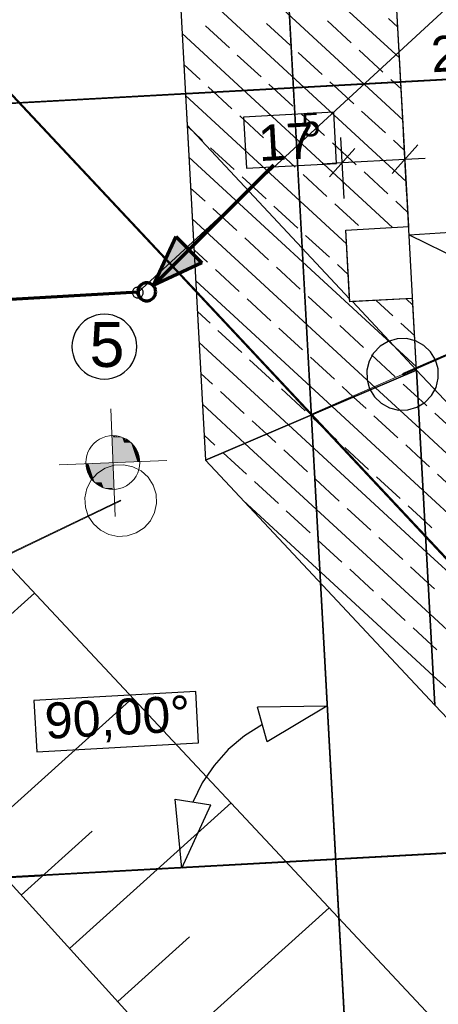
# Model space of a CAD drawing. Extents: x -779 to 790, y -208 to 633.
# Tile 62 of 232: x -322 to -298, y 97 to 152. Entities that reach past the tile are written whole.
import ezdxf
from ezdxf.lldxf.tags import DXFTag

# ---------------------------------------------------------------- set-up
doc = ezdxf.new("R2010")
doc.units = 0
doc.layers.get('0').update_dxf_attribs({"lineweight": 25})
for name, color, linetype, lineweight, true_color in [('01 Allgemein Bemaßung', 7, 'Continuous', 25, 0x848484), ('01AFU Allgemein Bemaßung-A07F5V4RWF', 7, 'Continuous', 25, 0x848484), ('02 Raster Bemaßung', 7, 'Continuous', 25, 0x848484), ('02 Raster Gebäude-A07F5V4QWF', 7, 'Continuous', 25, 0x848484), ('20 Fundament-A07F5V4OWF', 7, 'Continuous', 25, 0x848484), ('20 Zaun innen', 9, 'Continuous', 25, 0x808080), ('30 Baugrubenplanung', 7, 'Continuous', 25, 0x848484), ('60 Grünflächen', 9, 'Continuous', 18, 0x808080), ('60 Höhen Außen (Bestand - bleibt)', 9, 'Continuous', 18, 0x808080), ('60 Zaun Gehege', 9, 'Continuous', 18, 0x808080), ('S_Mass', 150, 'Continuous', 25, 0x007fff), ('S_Regenwasser_Grundleitung', 7, 'Continuous', 70, 0x0080ff)]:
    doc.layers.add(name, color=color, linetype=linetype, lineweight=lineweight, true_color=true_color)
for name, color, linetype, lineweight in [('02 Raster Gebäude-A07F5V53WF', 7, 'Continuous', 13), ('X_Allgemein', 7, 'Continuous', 25), ('X_Text', 7, 'Continuous', 25)]:
    doc.layers.add(name, color=color, linetype=linetype, lineweight=lineweight)
doc.styles.get("Standard").update_dxf_attribs({"font": 'arial.ttf'})
tags = doc.linetypes.add('Raster-A07F5V4TWF', pattern=[0.2, 0.1, -0.05, 0, -0.05]).pattern_tags.tags
tags[10:11] = [DXFTag(74, 4), DXFTag(75, 0), DXFTag(340, '0'), DXFTag(46, 1.0), DXFTag(50, 0.0), DXFTag(44, 0.0), DXFTag(45, 0.0)]
tags[8:9] = [DXFTag(74, 4), DXFTag(75, 0), DXFTag(340, '0'), DXFTag(46, 1.0), DXFTag(50, 0.0), DXFTag(44, 0.0), DXFTag(45, 0.0)]
tags[6:7] = [DXFTag(74, 4), DXFTag(75, 0), DXFTag(340, '0'), DXFTag(46, 1.0), DXFTag(50, 0.0), DXFTag(44, 0.0), DXFTag(45, 0.0)]
tags[4:5] = [DXFTag(74, 4), DXFTag(75, 0), DXFTag(340, '0'), DXFTag(46, 1.0), DXFTag(50, 0.0), DXFTag(44, 0.0), DXFTag(45, 0.0)]
tags = doc.linetypes.add('Raster-A07F5V57WF', pattern=[0.2, 0.1, -0.05, 0, -0.05]).pattern_tags.tags
tags[10:11] = [DXFTag(74, 4), DXFTag(75, 0), DXFTag(340, '0'), DXFTag(46, 1.0), DXFTag(50, 0.0), DXFTag(44, 0.0), DXFTag(45, 0.0)]
tags[8:9] = [DXFTag(74, 4), DXFTag(75, 0), DXFTag(340, '0'), DXFTag(46, 1.0), DXFTag(50, 0.0), DXFTag(44, 0.0), DXFTag(45, 0.0)]
tags[6:7] = [DXFTag(74, 4), DXFTag(75, 0), DXFTag(340, '0'), DXFTag(46, 1.0), DXFTag(50, 0.0), DXFTag(44, 0.0), DXFTag(45, 0.0)]
tags[4:5] = [DXFTag(74, 4), DXFTag(75, 0), DXFTag(340, '0'), DXFTag(46, 1.0), DXFTag(50, 0.0), DXFTag(44, 0.0), DXFTag(45, 0.0)]
tags = doc.linetypes.add('Wipeout_Contour-A07F5V4SWF', pattern=[1, 0, -1]).pattern_tags.tags
tags[6:7] = [DXFTag(74, 4), DXFTag(75, 0), DXFTag(340, '0'), DXFTag(46, 1.0), DXFTag(50, 0.0), DXFTag(44, 0.0), DXFTag(45, 0.0)]
tags[4:5] = [DXFTag(74, 4), DXFTag(75, 0), DXFTag(340, '0'), DXFTag(46, 1.0), DXFTag(50, 0.0), DXFTag(44, 0.0), DXFTag(45, 0.0)]

# ---------------------------------------------------------------- blocks, each defined once
blk = doc.blocks.new('Referenz-A07F5V4VWF', base_point=(-401.415, -176.34))
at = {"color": 0, "linetype": 'ByBlock', "lineweight": -2, "ltscale": 12.5}
for p, q in [((-299.512, 132.542), (-313.666, 391.22)), ((-299.949, 140.531), (-313.666, 391.22)), ((-325.649, 390.564), (-312.277, 146.17)), ((-312.277, 146.17), (-303.235, 136.517)), ((-312.277, 146.17), (-311.257, 127.525)), ((-303.235, 136.517), (-312.277, 146.17)), ((-303.444, 140.34), (-299.949, 140.531)), ((-303.235, 136.517), (-303.444, 140.34)), ((-303.226, 136.345), (-303.235, 136.517)), ((-299.73, 136.537), (-303.081, 136.353)), ((-299.512, 132.542), (-299.73, 136.537)), ((-303.081, 136.353), (-303.226, 136.345)), ((-303.081, 136.353), (-299.512, 132.542)), ((-299.512, 132.542), (-303.081, 136.353)), ((-299.512, 132.542), (-311.257, 127.525)), ((-311.257, 127.525), (-299.512, 132.542)), ((-247.914, 77.458), (-299.512, 132.542)), ((-298.491, 113.897), (-299.512, 132.542)), ((-247.914, 77.458), (-299.512, 132.542)), ((-299.512, 132.542), (-298.491, 113.897)), ((-311.257, 127.525), (-298.491, 113.897)), ((-334.482, 117.604), (-303.911, 83.923)), ((-298.491, 113.897), (-263.557, 76.603))]:
    blk.add_line(p, q, dxfattribs=at)
at = {"layer": '01AFU Allgemein Bemaßung-A07F5V4RWF', "color": 0, "linetype": 'Wipeout_Contour-A07F5V4SWF', "lineweight": -2, "ltscale": 1.625}
for p, q in [((-304.125, 146.901), (-309.138, 146.627)), ((-303.969, 144.048), (-304.125, 146.901)), ((-309.138, 146.627), (-308.982, 143.774)), ((-308.982, 143.774), (-303.969, 144.048))]:
    blk.add_line(p, q, dxfattribs=at)
at = {"layer": '01AFU Allgemein Bemaßung-A07F5V4RWF', "color": 0, "lineweight": -2}
for p, q in [((-303.54, 142.097), (-303.726, 145.498)), ((-300.045, 142.288), (-300.231, 145.69)), ((-302.942, 144.884), (-304.358, 143.304)), ((-300.862, 143.495), (-299.446, 145.075)), ((-303.65, 144.094), (-300.154, 144.285)), ((-300.154, 144.285), (-299.031, 144.347)), ((-304.773, 144.032), (-303.65, 144.094))]:
    blk.add_line(p, q, dxfattribs=at)
at = {"layer": '02 Raster Bemaßung', "color": 0, "lineweight": -2}
for p, q in [((-299.923, 140.065), (-296.067, 140.321)), ((-299.923, 140.065), (-296.456, 138.358)), ((-304.497, 113.83), (-308.361, 113.78)), ((-307.819, 111.855), (-308.361, 113.78)), ((-304.497, 113.83), (-307.819, 111.855)), ((-308.09, 112.818), (-309.088, 112.187)), ((-309.088, 112.187), (-309.99, 111.424)), ((-309.99, 111.424), (-310.778, 110.545)), ((-310.778, 110.545), (-311.438, 109.565)), ((-311.438, 109.565), (-311.956, 108.504)), ((-312.942, 108.669), (-310.969, 108.34)), ((-312.57, 104.823), (-312.942, 108.669)), ((-312.57, 104.823), (-310.969, 108.34)), ((-326.836, 104.042), (-320.438, 104.392))]:
    blk.add_line(p, q, dxfattribs=at)
at = {"layer": '02 Raster Bemaßung', "color": 0, "linetype": 'Wipeout_Contour-A07F5V4SWF', "lineweight": -2, "ltscale": 1.625}
for p, q in [((-311.797, 114.651), (-320.811, 114.158)), ((-311.641, 111.798), (-311.797, 114.651)), ((-320.811, 114.158), (-320.655, 111.305)), ((-320.655, 111.305), (-311.641, 111.798))]:
    blk.add_line(p, q, dxfattribs=at)
at = {"layer": '02 Raster Gebäude-A07F5V4QWF', "color": 0, "linetype": 'Raster-A07F5V4TWF', "lineweight": -2, "ltscale": 187.5}
for p, q in [((-327.561, 535.335), (-302.344, 74.48)), ((-339.615, 166.577), (-255.736, 77.031)), ((-288.386, 149.211), (-352.785, 145.687)), ((-286.642, 106.241), (-351.04, 102.718))]:
    blk.add_line(p, q, dxfattribs=at)
at = {"layer": '20 Fundament-A07F5V4OWF', "color": 0, "lineweight": -2}
for p, q in [((-299.949, 140.531), (-313.666, 391.22)), ((-325.649, 390.564), (-311.257, 127.525)), ((-300.462, 149.917), (-313.12, 161.59)), ((-300.274, 146.479), (-312.932, 158.151)), ((-300.086, 143.04), (-312.744, 154.713)), ((-306.539, 150.623), (-307.862, 151.843)), ((-303.147, 150.76), (-304.47, 151.981)), ((-300.556, 151.637), (-301.079, 152.118)), ((-300.852, 140.482), (-312.556, 151.274)), ((-309.93, 150.485), (-311.254, 151.706)), ((-304.774, 148.996), (-306.097, 150.216)), ((-301.382, 149.133), (-302.706, 150.353)), ((-308.166, 148.858), (-309.489, 150.079)), ((-311.558, 148.721), (-312.462, 149.555)), ((-303.009, 147.368), (-304.333, 148.589)), ((-300.368, 148.198), (-300.941, 148.726)), ((-309.793, 147.094), (-311.116, 148.314)), ((-306.401, 147.231), (-307.725, 148.451)), ((-303.402, 139.568), (-312.368, 147.835)), ((-301.245, 145.741), (-302.568, 146.962)), ((-308.028, 145.466), (-309.352, 146.687)), ((-304.637, 145.604), (-305.96, 146.824)), ((-311.926, 145.796), (-312.274, 146.116)), ((-311.42, 145.329), (-311.926, 145.796)), ((-300.18, 144.759), (-300.804, 145.334)), ((-309.656, 143.702), (-310.979, 144.922)), ((-306.264, 143.839), (-307.587, 145.06)), ((-302.872, 143.977), (-304.195, 145.197)), ((-300.702, 133.813), (-312.18, 144.397)), ((-307.891, 142.075), (-309.214, 143.295)), ((-304.499, 142.212), (-305.823, 143.432)), ((-301.107, 142.35), (-302.431, 143.57)), ((-311.283, 141.937), (-312.086, 142.678)), ((-299.992, 141.321), (-300.666, 141.943)), ((-309.518, 140.31), (-310.842, 141.53)), ((-306.126, 140.448), (-307.45, 141.668)), ((-302.735, 140.585), (-304.058, 141.805)), ((-301.803, 131.563), (-311.992, 140.958)), ((-303.444, 140.34), (-299.949, 140.531)), ((-303.226, 136.345), (-303.444, 140.34)), ((-307.754, 138.683), (-309.077, 139.903)), ((-304.362, 138.82), (-305.685, 140.041)), ((-311.145, 138.545), (-311.898, 139.239)), ((-309.381, 136.918), (-310.704, 138.139)), ((-305.989, 137.056), (-307.312, 138.276)), ((-303.308, 137.848), (-303.921, 138.414)), ((-304.223, 130.53), (-311.803, 137.52)), ((-307.616, 135.291), (-308.94, 136.512)), ((-304.224, 135.429), (-305.548, 136.649)), ((-299.73, 136.537), (-303.226, 136.345)), ((-299.71, 136.163), (-300.093, 136.517)), ((-299.512, 132.542), (-299.73, 136.537)), ((-300.833, 135.566), (-301.765, 136.425)), ((-311.008, 135.154), (-311.709, 135.801)), ((-305.852, 133.664), (-307.175, 134.884)), ((-302.46, 133.801), (-303.783, 135.022)), ((-299.616, 134.444), (-300.391, 135.159)), ((-309.243, 133.527), (-310.567, 134.747)), ((-306.643, 129.496), (-311.615, 134.081)), ((-299.522, 132.724), (-300.702, 133.813)), ((-304.087, 132.037), (-305.41, 133.257)), ((-300.695, 132.174), (-302.019, 133.395)), ((-307.479, 131.899), (-308.802, 133.12)), ((-310.871, 131.762), (-311.521, 132.362)), ((-247.914, 77.458), (-299.512, 132.542)), ((-303.013, 131.046), (-303.646, 131.63)), ((-299.333, 129.286), (-301.803, 131.563)), ((-299.427, 131.005), (-300.254, 131.767)), ((-309.106, 130.135), (-310.429, 131.355)), ((-305.714, 130.272), (-307.038, 131.493)), ((-302.322, 130.41), (-303.013, 131.046)), ((-298.931, 130.547), (-299.427, 131.005)), ((-309.063, 128.462), (-311.427, 130.643)), ((-299.145, 125.847), (-304.223, 130.53)), ((-300.558, 128.782), (-301.881, 130.003)), ((-297.166, 128.92), (-298.489, 130.14)), ((-307.853, 128.979), (-308.665, 129.728)), ((-298.957, 122.409), (-306.643, 129.496)), ((-303.95, 128.645), (-305.273, 129.865)), ((-310.733, 128.37), (-311.333, 128.923)), ((-307.341, 128.508), (-307.853, 128.979)), ((-278.253, 109.847), (-299.333, 129.286)), ((-298.769, 118.97), (-309.063, 128.462)), ((-302.185, 127.018), (-303.508, 128.238)), ((-299.239, 127.567), (-300.117, 128.376)), ((-310.273, 127.945), (-310.292, 127.963)), ((-308.969, 126.743), (-310.273, 127.945)), ((-305.577, 126.88), (-306.9, 128.101)), ((-311.257, 127.525), (-298.491, 113.897)), ((-298.793, 127.155), (-299.239, 127.567)), ((-300.42, 125.391), (-301.744, 126.611)), ((-297.029, 125.528), (-298.352, 126.748)), ((-307.204, 125.116), (-308.527, 126.336)), ((-303.812, 125.253), (-305.136, 126.474)), ((-255.804, 85.882), (-299.145, 125.847)), ((-298.581, 115.532), (-309.161, 125.288)), ((-299.051, 124.128), (-299.979, 124.984)), ((-305.439, 123.489), (-306.763, 124.709)), ((-302.048, 123.626), (-303.371, 124.846)), ((-298.656, 123.763), (-299.051, 124.128)), ((-303.675, 121.861), (-304.998, 123.082)), ((-300.283, 121.999), (-301.606, 123.219)), ((-233.356, 61.916), (-298.957, 122.409)), ((-301.91, 120.234), (-303.234, 121.455)), ((-298.863, 120.69), (-299.842, 121.592)), ((-298.518, 120.372), (-298.863, 120.69)), ((-300.146, 118.607), (-301.469, 119.827)), ((-210.907, 37.95), (-298.769, 118.97)), ((-298.675, 117.251), (-299.704, 118.2)), ((-298.381, 116.98), (-298.675, 117.251)), ((-188.458, 13.985), (-298.581, 115.532)), ((-298.491, 113.897), (-263.557, 76.603))]:
    blk.add_line(p, q, dxfattribs=at)
at = {"layer": '30 Baugrubenplanung', "color": 0, "lineweight": -2}
for p, q in [((-279.2, 75.747), (-323.002, 122.508)), ((-279.2, 75.747), (-323.002, 122.508)), ((-329.584, 112.208), (-320.78, 120.136)), ((-334.482, 117.604), (-303.911, 83.923)), ((-334.482, 117.604), (-303.911, 83.923)), ((-324.206, 106.284), (-315.309, 114.296)), ((-318.829, 100.359), (-309.839, 108.456)), ((-321.518, 103.322), (-317.564, 106.883)), ((-313.452, 94.435), (-304.368, 102.616)), ((-316.141, 97.397), (-312.145, 100.996))]:
    blk.add_line(p, q, dxfattribs=at)
at = {"layer": '01 Allgemein Bemaßung', "color": 0, "linetype": 'ByBlock', "lineweight": -2, "ltscale": 0.21125, "insert": (-298.762, 151.113), "char_height": 2.00026, "attachment_point": 1, "rotation": 3.132}
blk.add_mtext('{\\fArial;20×20}', dxfattribs=at)
at = {"layer": '01AFU Allgemein Bemaßung-A07F5V4RWF', "color": 0, "linetype": 'ByBlock', "lineweight": -2, "ltscale": 1.625, "attachment_point": 1, "rotation": 3.132}
for s, insert, char_height in [('{\\fArial;5}', (-305.949, 146.844), 1.32017), ('{\\fArial;17}', (-308.379, 146.17), 2.00026)]:
    blk.add_mtext(s, dxfattribs=dict(at, insert=insert, char_height=char_height))
at = {"layer": '02 Raster Bemaßung', "color": 0, "linetype": 'ByBlock', "lineweight": -2, "ltscale": 2.25, "insert": (-320.258, 114.009), "char_height": 2.00026, "attachment_point": 1, "rotation": 3.132}
blk.add_mtext('{\\fArial;90,00°}', dxfattribs=at)
blk = doc.blocks.new('Referenz-A07F5V59WF', base_point=(-759.499, -206.186))
at = {"layer": '02 Raster Gebäude-A07F5V53WF', "color": 0, "linetype": 'Raster-A07F5V57WF', "ltscale": 117.000008}
for p, q in [((-327.528, 535.313), (-290.824, -135.323)), ((-339.575, 166.625), (-56.874, -135.171)), ((-288.356, 149.263), (-352.742, 145.739)), ((-286.611, 106.301), (-350.998, 102.777))]:
    blk.add_line(p, q, dxfattribs=at)
at = {"layer": '02 Raster Gebäude-A07F5V53WF', "color": 0, "linetype": 'Continuous', "ltscale": 117.000008}
blk.add_line((-305.353, 130.094), (-263.246, 148.522), dxfattribs=at)
at = {"layer": '20 Zaun innen', "color": 0, "linetype": 'Continuous', "lineweight": -2, "ltscale": 225.000015}
for p, q in [((-263.257, 148.539), (-300.3, 132.327)), ((-300.284, 132.291), (-263.235, 148.505)), ((-300.592, 134.286), (-301.093, 134.141)), ((-300.07, 134.296), (-300.592, 134.286)), ((-299.563, 134.171), (-300.07, 134.296)), ((-301.54, 133.871), (-301.902, 133.495)), ((-301.093, 134.141), (-301.54, 133.871)), ((-299.106, 133.919), (-299.563, 134.171)), ((-298.729, 133.558), (-299.106, 133.919)), ((-301.902, 133.495), (-302.154, 133.037)), ((-298.459, 133.111), (-298.729, 133.558)), ((-302.154, 133.037), (-302.279, 132.531)), ((-298.314, 132.609), (-298.459, 133.111)), ((-302.279, 132.531), (-302.269, 132.009)), ((-300.3, 132.327), (-300.284, 132.291)), ((-298.429, 131.58), (-298.304, 132.087)), ((-298.304, 132.087), (-298.314, 132.609)), ((-302.269, 132.009), (-302.124, 131.507)), ((-298.681, 131.123), (-298.429, 131.58)), ((-302.124, 131.507), (-301.854, 131.06)), ((-301.854, 131.06), (-301.477, 130.698)), ((-299.043, 130.747), (-298.681, 131.123)), ((-301.477, 130.698), (-301.02, 130.446)), ((-301.02, 130.446), (-300.513, 130.321)), ((-299.991, 130.332), (-299.49, 130.477)), ((-299.49, 130.477), (-299.043, 130.747)), ((-300.513, 130.321), (-299.991, 130.332))]:
    blk.add_line(p, q, dxfattribs=at)
at = {"layer": '60 Grünflächen', "color": 0, "linetype": 'Continuous', "ltscale": 162.000017}
blk.add_solid([(-326.25, 120.326), (-326.334, 120.326), (-315.977, 125.281)], dxfattribs=at)
at = {"layer": '60 Höhen Außen (Bestand - bleibt)', "color": 0, "linetype": 'Continuous', "ltscale": 162.000017}
for p, q in [((-316.535, 130.393), (-316.292, 124.398)), ((-316.802, 128.844), (-316.988, 128.781)), ((-316.609, 128.883), (-316.802, 128.844)), ((-316.414, 128.895), (-316.609, 128.883)), ((-316.218, 128.883), (-316.414, 128.895)), ((-316.025, 128.844), (-316.218, 128.883)), ((-315.84, 128.781), (-316.025, 128.844)), ((-317.604, 128.309), (-317.713, 128.145)), ((-317.474, 128.456), (-317.604, 128.309)), ((-317.327, 128.585), (-317.474, 128.456)), ((-317.164, 128.694), (-317.327, 128.585)), ((-316.988, 128.781), (-317.164, 128.694)), ((-315.664, 128.694), (-315.84, 128.781)), ((-315.5, 128.585), (-315.664, 128.694)), ((-315.353, 128.456), (-315.5, 128.585)), ((-315.224, 128.309), (-315.353, 128.456)), ((-315.115, 128.145), (-315.224, 128.309)), ((-317.862, 127.784), (-317.901, 127.591)), ((-317.799, 127.969), (-317.862, 127.784)), ((-317.713, 128.145), (-317.799, 127.969)), ((-315.028, 127.969), (-315.115, 128.145)), ((-314.965, 127.784), (-315.028, 127.969)), ((-314.926, 127.591), (-314.965, 127.784)), ((-313.416, 127.517), (-319.411, 127.274)), ((-317.901, 127.591), (-317.913, 127.395)), ((-317.913, 127.395), (-317.901, 127.2)), ((-317.901, 127.2), (-317.862, 127.007)), ((-314.965, 127.007), (-314.926, 127.2)), ((-314.914, 127.395), (-314.926, 127.591)), ((-314.926, 127.2), (-314.914, 127.395)), ((-317.862, 127.007), (-317.799, 126.821)), ((-317.799, 126.821), (-317.713, 126.645)), ((-317.713, 126.645), (-317.604, 126.482)), ((-315.224, 126.482), (-315.115, 126.645)), ((-315.115, 126.645), (-315.028, 126.821)), ((-315.028, 126.821), (-314.965, 127.007)), ((-317.604, 126.482), (-317.474, 126.335)), ((-317.474, 126.335), (-317.327, 126.205)), ((-317.327, 126.205), (-317.164, 126.096)), ((-317.164, 126.096), (-316.988, 126.01)), ((-315.84, 126.01), (-315.664, 126.096)), ((-315.664, 126.096), (-315.5, 126.205)), ((-315.5, 126.205), (-315.353, 126.335)), ((-315.353, 126.335), (-315.224, 126.482)), ((-316.988, 126.01), (-316.802, 125.947)), ((-316.802, 125.947), (-316.609, 125.908)), ((-316.609, 125.908), (-316.414, 125.896)), ((-316.414, 125.896), (-316.218, 125.908)), ((-316.218, 125.908), (-316.025, 125.947)), ((-316.025, 125.947), (-315.84, 126.01))]:
    blk.add_line(p, q, dxfattribs=at)
for points in [[(-316.414, 128.885), (-316.474, 128.885), (-316.474, 128.894)], [(-316.414, 127.395), (-316.414, 128.885), (-316.474, 128.885)], [(-315.896, 127.416), (-316.414, 127.416), (-316.414, 128.885)], [(-315.896, 128.803), (-316.385, 128.803), (-316.414, 128.885)], [(-315.896, 127.416), (-315.896, 128.803), (-316.385, 128.803)], [(-315.397, 127.437), (-315.896, 127.437), (-315.896, 128.803)], [(-315.397, 128.498), (-315.785, 128.498), (-315.896, 128.803)], [(-315.397, 127.437), (-315.397, 128.498), (-315.785, 128.498)], [(-315.052, 127.451), (-315.397, 127.451), (-315.397, 128.498)], [(-315.052, 128.025), (-315.241, 128.025), (-315.397, 128.498)], [(-315.052, 127.451), (-315.052, 128.025), (-315.241, 128.025)], [(-314.915, 127.456), (-315.052, 127.456), (-315.052, 128.025)], [(-317.775, 127.335), (-317.912, 127.335), (-317.775, 127.34)], [(-317.775, 126.766), (-317.775, 127.335), (-317.912, 127.335)], [(-317.43, 127.34), (-317.775, 127.34), (-317.43, 127.354)], [(-317.586, 126.766), (-317.775, 126.766), (-317.775, 127.34)], [(-317.43, 126.293), (-317.43, 127.34), (-317.775, 127.34)], [(-316.931, 127.354), (-317.43, 127.354), (-316.931, 127.374)], [(-317.042, 126.293), (-317.43, 126.293), (-317.43, 127.354)], [(-316.931, 125.988), (-316.931, 127.354), (-317.43, 127.354)], [(-316.414, 127.374), (-316.931, 127.374), (-316.414, 127.395)], [(-316.442, 125.988), (-316.931, 125.988), (-316.931, 127.374)], [(-316.414, 125.906), (-316.414, 127.374), (-316.931, 127.374)], [(-316.414, 127.395), (-315.896, 127.416), (-316.414, 127.416)], [(-316.353, 125.906), (-316.414, 125.906), (-316.414, 127.395)], [(-315.896, 127.416), (-315.397, 127.437), (-315.896, 127.437)], [(-315.397, 127.437), (-315.052, 127.451), (-315.397, 127.451)], [(-315.052, 127.451), (-314.915, 127.456), (-315.052, 127.456)], [(-317.43, 126.293), (-317.586, 126.766), (-317.775, 126.766)], [(-316.931, 125.988), (-317.042, 126.293), (-317.43, 126.293)], [(-316.414, 125.906), (-316.442, 125.988), (-316.931, 125.988)], [(-316.353, 125.897), (-316.353, 125.906), (-316.414, 125.906)]]:
    blk.add_solid(points, dxfattribs=at)
at = {"layer": '60 Zaun Gehege', "color": 0, "linetype": 'Continuous', "ltscale": 162.000017}
for p, q in [((-316.344, 127.247), (-316.84, 127.085)), ((-315.822, 127.275), (-316.344, 127.247)), ((-315.312, 127.167), (-315.822, 127.275)), ((-314.846, 126.93), (-315.312, 127.167)), ((-317.278, 126.8), (-317.626, 126.411)), ((-316.84, 127.085), (-317.278, 126.8)), ((-314.458, 126.581), (-314.846, 126.93)), ((-317.626, 126.411), (-317.863, 125.946)), ((-314.173, 126.144), (-314.458, 126.581)), ((-314.011, 125.647), (-314.173, 126.144)), ((-317.863, 125.946), (-317.971, 125.435)), ((-313.983, 125.126), (-314.011, 125.647)), ((-315.986, 125.299), (-336.73, 115.374)), ((-336.713, 115.337), (-315.968, 125.263)), ((-317.971, 125.435), (-317.943, 124.914)), ((-315.968, 125.263), (-315.986, 125.299)), ((-314.091, 124.615), (-313.983, 125.126)), ((-317.943, 124.914), (-317.781, 124.418)), ((-317.781, 124.418), (-317.496, 123.98)), ((-314.327, 124.15), (-314.091, 124.615)), ((-317.496, 123.98), (-317.108, 123.631)), ((-314.676, 123.761), (-314.327, 124.15)), ((-317.108, 123.631), (-316.642, 123.395)), ((-316.642, 123.395), (-316.131, 123.287)), ((-316.131, 123.287), (-315.61, 123.315)), ((-315.61, 123.315), (-315.114, 123.477)), ((-315.114, 123.477), (-314.676, 123.761))]:
    blk.add_line(p, q, dxfattribs=at)
blk = doc.blocks.new('Einzeiliger Text-A07F5VDXWF', base_point=(-317.714, 132.72))
at = {"color": 0, "lineweight": -2, "insert": (-317.714, 135.22), "char_height": 2.5, "attachment_point": 1}
blk.add_mtext('{\\fArial;5}', dxfattribs=at)
blk = doc.blocks.new('Kreis-A07F5VDZWF', base_point=(-318.689, 132.047))
at = {"color": 0, "linetype": 'ByBlock', "lineweight": -2, "ltscale": 0.25}
for p, q in [((-317.788, 135.412), (-317.984, 135.281)), ((-317.576, 135.517), (-317.788, 135.412)), ((-317.353, 135.593), (-317.576, 135.517)), ((-317.121, 135.639), (-317.353, 135.593)), ((-316.886, 135.654), (-317.121, 135.639)), ((-316.651, 135.639), (-316.886, 135.654)), ((-316.419, 135.593), (-316.651, 135.639)), ((-316.196, 135.517), (-316.419, 135.593)), ((-315.984, 135.412), (-316.196, 135.517)), ((-315.788, 135.281), (-315.984, 135.412)), ((-318.317, 134.948), (-318.448, 134.752)), ((-318.161, 135.126), (-318.317, 134.948)), ((-317.984, 135.281), (-318.161, 135.126)), ((-315.611, 135.126), (-315.788, 135.281)), ((-315.455, 134.948), (-315.611, 135.126)), ((-315.324, 134.752), (-315.455, 134.948)), ((-318.628, 134.317), (-318.674, 134.086)), ((-318.552, 134.541), (-318.628, 134.317)), ((-318.448, 134.752), (-318.552, 134.541)), ((-315.22, 134.541), (-315.324, 134.752)), ((-315.144, 134.317), (-315.22, 134.541)), ((-315.098, 134.086), (-315.144, 134.317)), ((-318.674, 134.086), (-318.689, 133.851)), ((-318.689, 133.851), (-318.674, 133.615)), ((-315.083, 133.851), (-315.098, 134.086)), ((-315.098, 133.615), (-315.083, 133.851)), ((-318.674, 133.615), (-318.628, 133.384)), ((-318.628, 133.384), (-318.552, 133.161)), ((-315.22, 133.161), (-315.144, 133.384)), ((-315.144, 133.384), (-315.098, 133.615)), ((-318.552, 133.161), (-318.448, 132.949)), ((-318.448, 132.949), (-318.317, 132.753)), ((-318.317, 132.753), (-318.161, 132.575)), ((-315.611, 132.575), (-315.455, 132.753)), ((-315.455, 132.753), (-315.324, 132.949)), ((-315.324, 132.949), (-315.22, 133.161)), ((-318.161, 132.575), (-317.984, 132.42)), ((-317.984, 132.42), (-317.788, 132.289)), ((-317.788, 132.289), (-317.576, 132.185)), ((-317.576, 132.185), (-317.353, 132.109)), ((-317.353, 132.109), (-317.121, 132.063)), ((-316.651, 132.063), (-316.419, 132.109)), ((-316.419, 132.109), (-316.196, 132.185)), ((-316.196, 132.185), (-315.984, 132.289)), ((-315.984, 132.289), (-315.788, 132.42)), ((-315.788, 132.42), (-315.611, 132.575)), ((-317.121, 132.063), (-316.886, 132.047)), ((-316.886, 132.047), (-316.651, 132.063))]:
    blk.add_line(p, q, dxfattribs=at)

msp = doc.modelspace()

# ---------------------------------------------------------------- linework, layer by layer
at = {"layer": 'S_Mass'}
for p, q in [((-290.793, 159.198), (-315.027, 136.858)), ((-315.287, 137.008), (-315.304, 136.973)), ((-315.265, 137.041), (-315.287, 137.008)), ((-315.239, 137.07), (-315.265, 137.041)), ((-315.21, 137.096), (-315.239, 137.07)), ((-315.177, 137.118), (-315.21, 137.096)), ((-315.142, 137.135), (-315.177, 137.118)), ((-315.105, 137.148), (-315.142, 137.135)), ((-315.066, 137.156), (-315.105, 137.148)), ((-315.027, 137.158), (-315.066, 137.156)), ((-314.988, 137.156), (-315.027, 137.158)), ((-314.949, 137.148), (-314.988, 137.156)), ((-314.912, 137.135), (-314.949, 137.148)), ((-314.877, 137.118), (-314.912, 137.135)), ((-314.844, 137.096), (-314.877, 137.118)), ((-314.815, 137.07), (-314.844, 137.096)), ((-314.789, 137.041), (-314.815, 137.07)), ((-314.767, 137.008), (-314.789, 137.041)), ((-314.75, 136.973), (-314.767, 137.008)), ((-315.325, 136.897), (-315.327, 136.858)), ((-315.327, 136.858), (-315.325, 136.819)), ((-315.317, 136.936), (-315.325, 136.897)), ((-315.325, 136.819), (-315.317, 136.78)), ((-315.304, 136.973), (-315.317, 136.936)), ((-315.317, 136.78), (-315.304, 136.743)), ((-315.304, 136.743), (-315.287, 136.708)), ((-315.287, 136.708), (-315.265, 136.675)), ((-315.265, 136.675), (-315.239, 136.646)), ((-315.239, 136.646), (-315.21, 136.62)), ((-315.21, 136.62), (-315.177, 136.598)), ((-315.177, 136.598), (-315.142, 136.581)), ((-315.142, 136.581), (-315.105, 136.568)), ((-315.126, 136.871), (-315.127, 136.858)), ((-315.127, 136.858), (-315.126, 136.845)), ((-315.124, 136.884), (-315.126, 136.871)), ((-315.126, 136.845), (-315.124, 136.832)), ((-315.119, 136.896), (-315.124, 136.884)), ((-315.124, 136.832), (-315.119, 136.82)), ((-315.114, 136.908), (-315.119, 136.896)), ((-315.119, 136.82), (-315.114, 136.808)), ((-315.106, 136.919), (-315.114, 136.908)), ((-315.114, 136.808), (-315.106, 136.797)), ((-315.098, 136.929), (-315.106, 136.919)), ((-315.106, 136.797), (-315.098, 136.787)), ((-315.105, 136.568), (-315.066, 136.561)), ((-315.088, 136.937), (-315.098, 136.929)), ((-315.098, 136.787), (-315.088, 136.779)), ((-315.077, 136.945), (-315.088, 136.937)), ((-315.088, 136.779), (-315.077, 136.771)), ((-315.065, 136.95), (-315.077, 136.945)), ((-315.077, 136.771), (-315.065, 136.766)), ((-315.066, 136.561), (-315.027, 136.558)), ((-315.053, 136.955), (-315.065, 136.95)), ((-315.065, 136.766), (-315.053, 136.761)), ((-315.04, 136.957), (-315.053, 136.955)), ((-315.053, 136.761), (-315.04, 136.759)), ((-315.027, 136.958), (-315.04, 136.957)), ((-315.04, 136.759), (-315.027, 136.758)), ((-315.014, 136.957), (-315.027, 136.958)), ((-315.027, 136.758), (-315.014, 136.759)), ((-315.027, 136.558), (-314.988, 136.561)), ((-315.001, 136.955), (-315.014, 136.957)), ((-315.014, 136.759), (-315.001, 136.761)), ((-314.989, 136.95), (-315.001, 136.955)), ((-315.001, 136.761), (-314.989, 136.766)), ((-314.977, 136.945), (-314.989, 136.95)), ((-314.989, 136.766), (-314.977, 136.771)), ((-314.988, 136.561), (-314.949, 136.568)), ((-314.966, 136.937), (-314.977, 136.945)), ((-314.977, 136.771), (-314.966, 136.779)), ((-314.956, 136.929), (-314.966, 136.937)), ((-314.966, 136.779), (-314.956, 136.787)), ((-314.948, 136.919), (-314.956, 136.929)), ((-314.956, 136.787), (-314.948, 136.797)), ((-314.949, 136.568), (-314.912, 136.581)), ((-314.94, 136.908), (-314.948, 136.919)), ((-314.948, 136.797), (-314.94, 136.808)), ((-314.935, 136.896), (-314.94, 136.908)), ((-314.94, 136.808), (-314.935, 136.82)), ((-314.931, 136.884), (-314.935, 136.896)), ((-314.935, 136.82), (-314.931, 136.832)), ((-314.928, 136.871), (-314.931, 136.884)), ((-314.931, 136.832), (-314.928, 136.845)), ((-314.927, 136.858), (-314.928, 136.871)), ((-314.928, 136.845), (-314.927, 136.858)), ((-314.912, 136.581), (-314.877, 136.598)), ((-314.877, 136.598), (-314.844, 136.62)), ((-314.844, 136.62), (-314.815, 136.646)), ((-314.815, 136.646), (-314.789, 136.675)), ((-314.789, 136.675), (-314.767, 136.708)), ((-314.767, 136.708), (-314.75, 136.743)), ((-314.737, 136.936), (-314.75, 136.973)), ((-314.75, 136.743), (-314.737, 136.78)), ((-314.73, 136.897), (-314.737, 136.936)), ((-314.737, 136.78), (-314.73, 136.819)), ((-314.727, 136.858), (-314.73, 136.897)), ((-314.73, 136.819), (-314.727, 136.858))]:
    msp.add_line(p, q, dxfattribs=at)
at = {"layer": 'S_Regenwasser_Grundleitung'}
for p, q in [((-314.175, 137.255), (-307.459, 143.971)), ((-312.908, 139.974), (-314.175, 137.255)), ((-312.908, 139.974), (-311.457, 138.523)), ((-311.457, 138.523), (-314.175, 137.255)), ((-315.012, 137.031), (-315.025, 136.966)), ((-314.991, 137.093), (-315.012, 137.031)), ((-314.962, 137.151), (-314.991, 137.093)), ((-314.926, 137.206), (-314.962, 137.151)), ((-314.883, 137.255), (-314.926, 137.206)), ((-314.833, 137.298), (-314.883, 137.255)), ((-314.779, 137.334), (-314.833, 137.298)), ((-314.72, 137.363), (-314.779, 137.334)), ((-314.658, 137.384), (-314.72, 137.363)), ((-314.594, 137.397), (-314.658, 137.384)), ((-314.529, 137.401), (-314.594, 137.397)), ((-314.464, 137.397), (-314.529, 137.401)), ((-314.4, 137.384), (-314.464, 137.397)), ((-314.338, 137.363), (-314.4, 137.384)), ((-314.279, 137.334), (-314.338, 137.363)), ((-314.225, 137.298), (-314.279, 137.334)), ((-314.175, 137.255), (-314.225, 137.298)), ((-314.132, 137.206), (-314.175, 137.255)), ((-314.096, 137.151), (-314.132, 137.206)), ((-314.067, 137.093), (-314.096, 137.151)), ((-314.046, 137.031), (-314.067, 137.093)), ((-314.033, 136.966), (-314.046, 137.031)), ((-315.028, 136.873), (-332.337, 135.911)), ((-315.025, 136.966), (-315.029, 136.901)), ((-315.029, 136.901), (-315.025, 136.836)), ((-315.025, 136.836), (-315.012, 136.772)), ((-315.012, 136.772), (-314.991, 136.71)), ((-314.991, 136.71), (-314.962, 136.651)), ((-314.962, 136.651), (-314.926, 136.597)), ((-314.926, 136.597), (-314.883, 136.548)), ((-314.883, 136.548), (-314.833, 136.505)), ((-314.833, 136.505), (-314.779, 136.468)), ((-314.779, 136.468), (-314.72, 136.439)), ((-314.338, 136.439), (-314.279, 136.468)), ((-314.279, 136.468), (-314.225, 136.505)), ((-314.225, 136.505), (-314.175, 136.548)), ((-314.175, 136.548), (-314.132, 136.597)), ((-314.132, 136.597), (-314.096, 136.651)), ((-314.096, 136.651), (-314.067, 136.71)), ((-314.067, 136.71), (-314.046, 136.772)), ((-314.046, 136.772), (-314.033, 136.836)), ((-314.029, 136.901), (-314.033, 136.966)), ((-314.033, 136.836), (-314.029, 136.901)), ((-314.72, 136.439), (-314.658, 136.418)), ((-314.658, 136.418), (-314.594, 136.405)), ((-314.594, 136.405), (-314.529, 136.401)), ((-314.529, 136.401), (-314.464, 136.405)), ((-314.464, 136.405), (-314.4, 136.418)), ((-314.4, 136.418), (-314.338, 136.439))]:
    msp.add_line(p, q, dxfattribs=at)
for points in [[(-311.457, 138.523), (-313.584, 138.523), (-312.908, 139.974)], [(-314.175, 137.255), (-311.457, 138.523), (-313.584, 138.523)]]:
    msp.add_solid(points, dxfattribs=at)

# ---------------------------------------------------------------- block references
at = {"color": 8, "lineweight": 25, "ltscale": 1250, "true_color": 0x808080}
msp.add_blockref('Referenz-A07F5V59WF', (-759.499, -206.186), dxfattribs=at)
at = {"color": 8, "lineweight": 25, "ltscale": 12.5, "true_color": 0x808080}
msp.add_blockref('Referenz-A07F5V4VWF', (-401.415, -176.34), dxfattribs=at)
at = {"layer": 'X_Allgemein', "ltscale": 0.25}
msp.add_blockref('Kreis-A07F5VDZWF', (-318.689, 132.047), dxfattribs=at)
at = {"layer": 'X_Text', "ltscale": 0.25}
msp.add_blockref('Einzeiliger Text-A07F5VDXWF', (-317.714, 132.72), dxfattribs=at)

doc.saveas('drawing.dxf')
